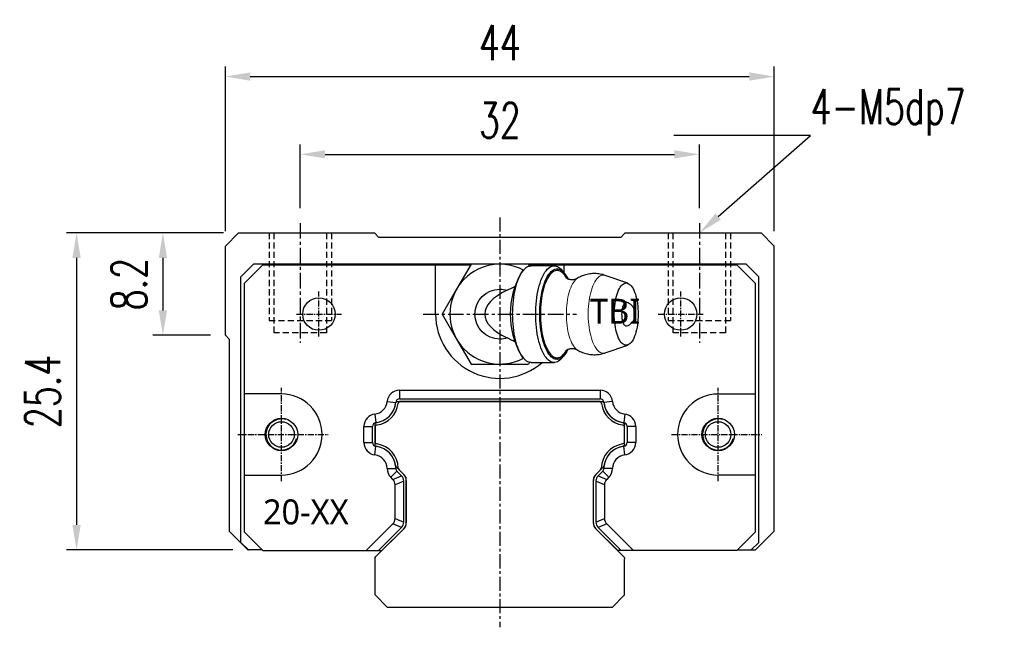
# Model space of a CAD drawing. Header units: millimetres. Extents: x 45 to 291, y 93 to 179.
# Tile 1 of 2: x 45 to 124, y 93 to 142. Entities that reach past the tile are written whole.
import ezdxf
from ezdxf import colors
from ezdxf.entities.mleader import LeaderData, LeaderLine
from ezdxf.math import Vec2, Vec3

# ---------------------------------------------------------------- set-up
doc = ezdxf.new("R2010")
doc.units = ezdxf.units.MM
for name, pattern in [('CENTER', [2, 1.25, -0.25, 0.25, -0.25]), ('DASHED', [0.75, 0.5, -0.25]), ('MITTE', [2, 1.25, -0.25, 0.25, -0.25])]:
    doc.linetypes.add(name, pattern=pattern)
doc.layers.add('1', color=4, linetype='MITTE', lineweight=25)
for name, color, linetype in [('2', 7, 'Continuous'), ('DIM', 4, 'Continuous'), ('HID', 2, 'DASHED'), ('OUT', 3, 'Continuous'), ('中心線', 1, 'CENTER')]:
    doc.layers.add(name, color=color, linetype=linetype)
doc.styles.add('Arial', font='arial.ttf')
doc.styles.add('CHN', font='SIMPLEX.shx', dxfattribs={"width": 0.7, "bigfont": 'CHINESET.shx'})
doc.styles.add('DIM-7', font='SIMPLEX.shx', dxfattribs={"width": 0.7, "bigfont": 'chineset.shx'})
doc.dimstyles.new('CNS', dxfattribs={"dimscale": 0.56, "dimtxt": 3.5, "dimasz": 2.5, "dimexe": 1, "dimexo": 1.5, "dimgap": 0.09, "dimtad": 0, "dimdsep": 46, "dimtxsty": 'DIM-7', "dimcen": 0.09, "dimclrd": 4, "dimclre": 4, "dimclrt": 4, "dimadec": 0, "dimazin": 0, "dimtfac": 1, "dimtix": 1, "dimtmove": 2, "dimatfit": 3, "dimfxl": 1, "dimtvp": 0.971429, "dimtolj": 1, "dimarcsym": 0})

# ---------------------------------------------------------------- blocks, each defined once
blk = doc.blocks.new('*D50')
at = {"color": 4, "lineweight": -2}
for p, q in [((67.295, 126.742), (67.295, 131.845)), ((99.295, 126.742), (99.295, 131.845)), ((69.295, 131.045), (97.295, 131.045))]:
    blk.add_line(p, q, dxfattribs=at)
at = {"color": 4}
for points in [[(69.295, 131.379), (69.295, 130.712), (67.295, 131.045)], [(97.295, 131.379), (97.295, 130.712), (99.295, 131.045)]]:
    blk.add_solid(points, dxfattribs=at)
at = {"layer": 'DEFPOINTS', "color": 0}
for p in [(99.295, 131.045), (67.295, 125.542), (99.295, 125.542)]:
    blk.add_point(p, dxfattribs=at)
at = {"color": 4, "insert": (83.295, 133.765), "char_height": 2.8, "attachment_point": 5, "style": 'DIM-7'}
blk.add_mtext('\\A1;32', dxfattribs=at)
blk = doc.blocks.new('*D51')
at = {"color": 4, "lineweight": -2}
for p, q in [((61.295, 124.892), (61.295, 138.077)), ((105.295, 124.892), (105.295, 138.077)), ((63.295, 137.277), (103.295, 137.277))]:
    blk.add_line(p, q, dxfattribs=at)
at = {"color": 4}
for points in [[(63.295, 137.611), (63.295, 136.944), (61.295, 137.277)], [(103.295, 137.611), (103.295, 136.944), (105.295, 137.277)]]:
    blk.add_solid(points, dxfattribs=at)
at = {"layer": 'DEFPOINTS', "color": 0}
for p in [(105.295, 137.277), (61.295, 123.692), (105.295, 123.692)]:
    blk.add_point(p, dxfattribs=at)
at = {"color": 4, "insert": (83.295, 139.997), "char_height": 2.8, "attachment_point": 5, "style": 'DIM-7'}
blk.add_mtext('\\A1;44', dxfattribs=at)
blk = doc.blocks.new('*D52')
at = {"color": 4, "lineweight": -2}
for p, q in [((61.145, 124.742), (55.49, 124.742)), ((56.29, 122.742), (56.29, 118.542)), ((60.095, 116.542), (55.49, 116.542))]:
    blk.add_line(p, q, dxfattribs=at)
at = {"color": 4}
for points in [[(55.957, 122.742), (56.623, 122.742), (56.29, 124.742)], [(55.957, 118.542), (56.623, 118.542), (56.29, 116.542)]]:
    blk.add_solid(points, dxfattribs=at)
at = {"layer": 'DEFPOINTS', "color": 0}
for p in [(62.345, 124.742), (56.29, 116.542), (61.295, 116.542)]:
    blk.add_point(p, dxfattribs=at)
at = {"color": 4, "insert": (53.57, 120.642), "char_height": 2.8, "attachment_point": 5, "rotation": 90, "style": 'DIM-7'}
blk.add_mtext('\\A1;8.2', dxfattribs=at)
blk = doc.blocks.new('*D53')
at = {"color": 4, "lineweight": -2}
for p, q in [((61.145, 124.742), (48.567, 124.742)), ((49.367, 122.742), (49.367, 101.342)), ((61.895, 99.342), (48.567, 99.342))]:
    blk.add_line(p, q, dxfattribs=at)
at = {"color": 4}
for points in [[(49.034, 122.742), (49.7, 122.742), (49.367, 124.742)], [(49.034, 101.342), (49.7, 101.342), (49.367, 99.342)]]:
    blk.add_solid(points, dxfattribs=at)
at = {"layer": 'DEFPOINTS', "color": 0}
for p in [(62.345, 124.742), (49.367, 99.342), (63.095, 99.342)]:
    blk.add_point(p, dxfattribs=at)
at = {"color": 4, "insert": (46.647, 112.042), "char_height": 2.8, "attachment_point": 5, "rotation": 90, "style": 'DIM-7'}
blk.add_mtext('\\A1;25.4', dxfattribs=at)

msp = doc.modelspace()

# ---------------------------------------------------------------- linework, layer by layer
at = {"layer": '1', "color": 3, "linetype": 'Continuous'}
for p, q in [((64.295, 122.192), (62.795, 120.692)), ((64.295, 122.192), (80.959, 122.192)), ((78.145, 118.242), (78.145, 122.192)), ((85.631, 122.192), (102.295, 122.192)), ((88.445, 121.552), (88.445, 122.192)), ((102.295, 122.192), (103.795, 120.692)), ((62.795, 120.692), (62.795, 100.792)), ((103.795, 100.792), (103.795, 120.692)), ((75.252, 112.135), (91.338, 112.135)), ((75.252, 112.135), (75.252, 111.442)), ((91.338, 112.135), (91.338, 111.442)), ((65.795, 111.842), (62.795, 111.842)), ((75.252, 111.442), (91.338, 111.442)), ((100.795, 111.842), (103.795, 111.842)), ((74.263, 111.232), (74.953, 111.169)), ((75.139, 111.242), (91.451, 111.242)), ((91.249, 111.242), (75.341, 111.242)), ((92.327, 111.232), (91.637, 111.169)), ((73.283, 110.23), (73.361, 109.542)), ((93.307, 110.23), (93.229, 109.542)), ((72.402, 109.244), (73.095, 109.244)), ((72.402, 107.948), (72.402, 109.244)), ((73.095, 107.948), (73.095, 109.244)), ((73.295, 107.833), (73.295, 109.359)), ((73.295, 109.156), (73.295, 108.035)), ((93.295, 107.833), (93.295, 109.359)), ((93.295, 108.035), (93.295, 109.156)), ((94.188, 109.244), (93.495, 109.244)), ((93.495, 109.244), (93.495, 107.948)), ((94.188, 109.244), (94.188, 107.948)), ((72.402, 107.948), (73.095, 107.948)), ((73.283, 106.961), (73.361, 107.65)), ((93.307, 106.961), (93.229, 107.65)), ((94.188, 107.948), (93.495, 107.948)), ((74.267, 105.864), (74.96, 105.867)), ((75.649, 105.339), (75.001, 105.986)), ((75.218, 105.769), (75.597, 105.39)), ((90.941, 105.339), (91.589, 105.986)), ((90.993, 105.39), (91.372, 105.769)), ((92.322, 105.864), (91.63, 105.867)), ((62.795, 105.342), (65.795, 105.342)), ((74.558, 105.166), (75.048, 105.656)), ((74.725, 105), (74.558, 105.166)), ((74.725, 105), (75.417, 105.287)), ((75.417, 105.287), (75.048, 105.656)), ((75.795, 101.449), (75.795, 104.985)), ((90.795, 101.449), (90.795, 104.985)), ((91.542, 105.656), (91.173, 105.287)), ((91.173, 105.287), (91.865, 105)), ((92.032, 105.166), (91.542, 105.656)), ((92.032, 105.166), (91.865, 105)), ((103.795, 105.342), (100.795, 105.342)), ((75.595, 104.858), (74.902, 104.571)), ((74.902, 101.863), (74.902, 104.571)), ((75.595, 101.576), (75.595, 104.858)), ((75.795, 104.912), (75.795, 101.522)), ((90.795, 101.522), (90.795, 104.912)), ((91.688, 104.571), (90.995, 104.858)), ((90.995, 104.858), (90.995, 101.576)), ((91.688, 104.571), (91.688, 101.863)), ((74.902, 101.863), (75.595, 101.576)), ((90.995, 101.576), (91.688, 101.863)), ((72.582, 99.292), (74.725, 101.435)), ((73.368, 98.815), (75.649, 101.096)), ((73.562, 99.292), (75.417, 101.148)), ((75.597, 101.044), (73.845, 99.292)), ((75.417, 101.148), (74.725, 101.435)), ((93.222, 98.815), (90.941, 101.096)), ((92.745, 99.292), (90.993, 101.044)), ((91.865, 101.435), (91.173, 101.148)), ((91.173, 101.148), (93.028, 99.292)), ((91.865, 101.435), (94.008, 99.292)), ((62.795, 100.792), (64.295, 99.292)), ((103.795, 100.792), (102.295, 99.292)), ((64.295, 99.292), (73.85, 99.292)), ((102.295, 99.292), (92.745, 99.292)), ((73.295, 95.742), (73.295, 98.642)), ((93.295, 95.742), (93.295, 98.642)), ((74.295, 94.742), (73.295, 95.742)), ((92.295, 94.742), (93.295, 95.742)), ((92.295, 94.742), (74.295, 94.742))]:
    msp.add_line(p, q, dxfattribs=at)
for centre in [(68.795, 118.242), (97.795, 118.242), (65.795, 108.592), (100.795, 108.592)]:
    msp.add_circle(centre, 1.3, dxfattribs=at)
for centre, radius, start, end in [((83.295, 118.242), 5.15, 179.99994, 311.14048), ((75.252, 111.142), 0.993, 90, 174.79683), ((91.338, 111.142), 0.993, 5.20317, 90), ((65.795, 108.592), 3.25, 270, 90), ((75.252, 111.142), 0.3, 90, 174.79683), ((91.338, 111.142), 0.3, 5.20317, 90), ((100.795, 108.592), 3.246, 90, 270), ((73.158, 111.333), 1.11, 276.47639, 354.79683), ((73.158, 111.333), 1.802, 276.47639, 354.79683), ((73.158, 111.333), 1.802, 279.69263, 351.65389), ((75.341, 111.042), 0.2, 90, 172.41767), ((91.249, 111.042), 0.2, 7.58233, 90), ((93.432, 111.333), 1.802, 185.20317, 263.52361), ((93.432, 111.333), 1.802, 188.34611, 260.30737), ((93.432, 111.333), 1.11, 185.20317, 263.52361), ((73.395, 109.244), 0.993, 96.47639, 180), ((93.195, 109.244), 0.993, 0, 83.52361), ((73.395, 109.244), 0.3, 96.47639, 180), ((73.495, 109.156), 0.2, 98.80371, 180), ((93.095, 109.156), 0.2, 0, 81.19629), ((93.195, 109.244), 0.3, 0, 83.52361), ((73.395, 107.948), 0.993, 180, 263.52361), ((73.395, 107.948), 0.3, 180, 263.52361), ((73.495, 108.035), 0.2, 180, 261.19628), ((73.158, 105.859), 1.802, 0.26493, 83.52361), ((73.158, 105.859), 1.802, 7.72894, 80.30704), ((93.432, 105.859), 1.802, 96.47639, 179.73507), ((93.432, 105.859), 1.802, 99.69296, 172.27106), ((93.095, 108.035), 0.2, 278.80372, 0), ((93.195, 107.948), 0.3, 276.47639, 0), ((93.195, 107.948), 0.993, 276.47639, 0), ((73.158, 105.859), 1.11, 0.26493, 83.52361), ((93.432, 105.859), 1.11, 96.47639, 179.73507), ((75.26, 105.868), 0.993, 180.26493, 224.9998), ((75.142, 106.128), 0.2, 187.72894, 224.9998), ((75.26, 105.868), 0.3, 180.26493, 224.9998), ((75.36, 105.91), 0.2, 181.34447, 224.9998), ((91.23, 105.91), 0.2, 315.0002, 358.65553), ((91.33, 105.868), 0.3, 315.0002, 359.73507), ((91.448, 106.128), 0.2, 315.0002, 352.27106), ((91.33, 105.868), 0.993, 315.0002, 359.73507), ((75.295, 104.985), 0.5, 0, 44.9998), ((91.295, 104.985), 0.5, 135.0002, 180), ((75.295, 101.449), 0.5, 315, 0), ((91.295, 101.449), 0.5, 180, 225)]:
    msp.add_arc(centre, radius, start, end, dxfattribs=at)
at = {"layer": '1', "color": 6, "linetype": 'Continuous'}
for centre, start, end in [((73.158, 111.333), 278.80527, 352.41633), ((93.432, 111.333), 187.58367, 261.19473), ((73.158, 105.859), 1.34578, 81.19473), ((93.432, 105.859), 98.80527, 178.65422)]:
    msp.add_arc(centre, 2.002, start, end, dxfattribs=at)
at = {"layer": '1', "color": 3, "linetype": 'Continuous', "extrusion": (0, 0, -1)}
for centre, radius, start, end in [((-75.139, 111.042), 0.2, 8.3461, 90), ((-91.451, 111.042), 0.2, 90, 171.6539), ((-73.495, 109.359), 0.2, 359.99999, 80.30737), ((-93.095, 109.359), 0.2, 99.69263, 180.00001), ((-73.495, 107.833), 0.2, 279.69297, 0.00001), ((-93.095, 107.833), 0.2, 179.99999, 260.30703), ((-73.545, 98.639), 0.25, 359.25769, 45), ((-93.045, 98.639), 0.25, 135, 180.74231)]:
    msp.add_arc(centre, radius, start, end, dxfattribs=at)
at = {"layer": '1', "color": 3, "linetype": 'Continuous'}
for centre, major_axis, ratio, start_param, end_param in [((74.094, 104.488), (-0.763, -0.316), 0.848029, 2.803793, 3.479393), ((74.787, 104.775), (-0.763, -0.316), 0.848029, 2.803786, 3.479399), ((75.07, 104.892), (-0.673, -0.279), 0.960422, 2.762969, 3.520217), ((91.52, 104.892), (0.673, -0.279), 0.960422, 2.762969, 3.520217), ((91.803, 104.775), (0.763, -0.316), 0.848029, 2.803786, 3.479399), ((92.496, 104.488), (0.763, -0.316), 0.848029, 2.803793, 3.479393), ((74.094, 101.947), (-0.763, 0.316), 0.848029, 2.803791, 3.479394), ((92.496, 101.947), (0.763, 0.316), 0.848029, 2.803791, 3.479394), ((74.787, 101.66), (-0.763, 0.316), 0.848029, 2.803785, 3.479401), ((75.07, 101.542), (-0.673, 0.279), 0.960422, 2.762967, 3.520218), ((91.52, 101.542), (0.673, 0.279), 0.960422, 2.762967, 3.520218), ((91.803, 101.66), (0.763, 0.316), 0.848029, 2.803785, 3.479401)]:
    msp.add_ellipse(centre, major_axis=major_axis, ratio=ratio, start_param=start_param, end_param=end_param, dxfattribs=at)
at = {"layer": '2', "color": 3, "linetype": 'Continuous'}
for p, q in [((63.545, 122.239), (62.545, 121.239)), ((103.045, 122.239), (63.545, 122.239)), ((103.045, 122.239), (104.045, 121.239)), ((62.545, 99.939), (62.545, 121.239)), ((104.045, 99.939), (104.045, 121.239)), ((62.545, 99.939), (63.145, 99.339)), ((104.045, 99.939), (103.445, 99.339)), ((64.248, 99.339), (63.145, 99.339)), ((102.341, 99.339), (103.445, 99.339))]:
    msp.add_line(p, q, dxfattribs=at)
at = {"layer": 'DIM', "lineweight": 15, "flags": 128}
for points in [[(89.496, 121.097), (89.441, 121.059), (89.355, 120.985), (89.272, 120.892), (89.192, 120.782), (89.115, 120.656), (89.043, 120.513), (88.975, 120.357), (88.913, 120.186), (88.855, 120.003), (88.804, 119.808), (88.759, 119.603), (88.72, 119.39), (88.688, 119.169), (88.663, 118.942), (88.644, 118.71), (88.634, 118.475), (88.63, 118.239), (88.634, 118.002), (88.644, 117.768), (88.663, 117.536), (88.688, 117.309), (88.72, 117.088), (88.759, 116.874), (88.804, 116.669), (88.855, 116.475), (88.913, 116.291), (88.975, 116.121), (89.043, 115.964), (89.115, 115.822), (89.192, 115.696), (89.272, 115.586), (89.355, 115.493), (89.441, 115.418), (89.496, 115.38)], [(91.737, 115.133), (91.696, 115.121), (91.603, 115.107), (91.51, 115.111), (91.417, 115.135), (91.326, 115.177), (91.236, 115.238), (91.148, 115.316), (91.062, 115.413), (90.98, 115.526), (90.902, 115.655), (90.827, 115.8), (90.757, 115.96), (90.692, 116.134), (90.632, 116.32), (90.578, 116.517), (90.53, 116.725), (90.488, 116.942), (90.453, 117.167), (90.425, 117.399), (90.403, 117.635), (90.389, 117.875), (90.382, 118.117), (90.382, 118.36), (90.389, 118.602), (90.403, 118.842), (90.425, 119.079), (90.453, 119.31), (90.488, 119.535), (90.53, 119.752), (90.578, 119.96), (90.632, 120.158), (90.692, 120.344), (90.757, 120.517), (90.827, 120.677), (90.902, 120.822), (90.98, 120.952), (91.062, 121.065), (91.148, 121.161), (91.236, 121.24), (91.326, 121.3), (91.417, 121.343), (91.51, 121.366), (91.603, 121.371), (91.696, 121.357), (91.737, 121.344)]]:
    msp.add_lwpolyline(points, dxfattribs=at)
at = {"layer": 'HID', "color": 6}
for p, q in [((64.795, 124.742), (64.795, 117.742)), ((69.795, 124.742), (69.795, 117.742)), ((96.795, 124.742), (96.795, 117.742)), ((101.795, 124.742), (101.795, 117.742)), ((64.795, 117.742), (69.795, 117.742)), ((96.795, 117.742), (101.795, 117.742))]:
    msp.add_line(p, q, dxfattribs=at)
at = {"layer": 'HID'}
for p, q in [((65.195, 116.742), (65.195, 124.742)), ((69.395, 124.742), (69.395, 116.742)), ((97.195, 116.742), (97.195, 124.742)), ((101.395, 124.742), (101.395, 116.742)), ((69.395, 116.742), (65.195, 116.742)), ((101.395, 116.742), (97.195, 116.742))]:
    msp.add_line(p, q, dxfattribs=at)
at = {"layer": 'OUT'}
for p, q in [((62.345, 124.742), (61.295, 123.692)), ((62.345, 124.742), (73.245, 124.742)), ((73.595, 124.392), (73.245, 124.742)), ((93.345, 124.742), (92.995, 124.392)), ((93.345, 124.742), (104.245, 124.742)), ((105.295, 123.692), (104.245, 124.742)), ((92.995, 124.392), (73.595, 124.392)), ((61.295, 116.542), (61.295, 123.692)), ((105.295, 100.842), (105.295, 123.692)), ((61.295, 116.542), (61.595, 116.242)), ((61.595, 116.242), (61.595, 100.842)), ((61.595, 100.842), (63.095, 99.342)), ((103.795, 99.342), (105.295, 100.842)), ((63.095, 99.342), (63.141, 99.342)), ((103.448, 99.342), (103.795, 99.342))]:
    msp.add_line(p, q, dxfattribs=at)
at = {"layer": 'OUT', "color": 3, "linetype": 'Continuous'}
for p, q in [((80.986, 122.239), (79.831, 120.239)), ((83.295, 122.239), (80.986, 122.239)), ((85.604, 122.239), (83.295, 122.239)), ((85.191, 121.766), (85, 121.538)), ((85.685, 122.099), (85.604, 122.239)), ((87.653, 122.114), (85.805, 122.114)), ((88.459, 121.538), (88.267, 121.766)), ((93.553, 120.717), (91.737, 121.344)), ((79.831, 120.239), (78.676, 118.239)), ((78.676, 118.239), (79.831, 116.239)), ((79.831, 116.239), (80.986, 114.239)), ((91.737, 115.133), (93.553, 115.76)), ((85, 114.939), (85.191, 114.712)), ((88.267, 114.712), (88.459, 114.939)), ((80.986, 114.239), (83.295, 114.239)), ((83.295, 114.239), (85.604, 114.239)), ((85.685, 114.379), (85.604, 114.239)), ((85.805, 114.364), (87.653, 114.364)), ((85.806, 114.362), (85.807, 114.364))]:
    msp.add_line(p, q, dxfattribs=at)
at = {"layer": 'OUT', "color": 3, "linetype": 'Continuous', "flags": 128}
for points in [[(85.805, 114.364), (85.748, 114.367), (85.645, 114.386), (85.543, 114.425), (85.442, 114.482), (85.343, 114.557), (85.246, 114.65), (85.152, 114.76), (85.061, 114.888), (84.973, 115.031), (84.89, 115.19), (84.811, 115.364), (84.737, 115.552), (84.668, 115.753), (84.604, 115.966), (84.547, 116.19), (84.495, 116.423), (84.45, 116.666), (84.412, 116.916), (84.38, 117.173), (84.355, 117.435), (84.337, 117.701), (84.326, 117.969), (84.322, 118.239), (84.326, 118.508), (84.337, 118.777), (84.355, 119.043), (84.38, 119.304), (84.412, 119.561), (84.45, 119.811), (84.495, 120.054), (84.547, 120.288), (84.604, 120.512), (84.668, 120.725), (84.737, 120.926), (84.811, 121.113), (84.89, 121.287), (84.973, 121.446), (85.061, 121.59), (85.152, 121.717), (85.246, 121.828), (85.343, 121.921), (85.442, 121.996), (85.543, 122.053), (85.645, 122.091), (85.748, 122.111), (85.805, 122.114)], [(88.267, 114.712), (88.209, 114.646), (88.111, 114.553), (88.012, 114.479), (87.911, 114.423), (87.808, 114.385), (87.705, 114.366), (87.601, 114.366), (87.498, 114.385), (87.396, 114.423), (87.294, 114.479), (87.195, 114.553), (87.098, 114.646), (87.003, 114.756), (86.912, 114.883), (86.824, 115.026), (86.74, 115.185), (86.661, 115.359), (86.586, 115.547), (86.517, 115.748), (86.453, 115.961), (86.396, 116.185), (86.344, 116.42), (86.298, 116.663), (86.26, 116.913), (86.228, 117.171), (86.203, 117.433), (86.185, 117.699), (86.174, 117.968), (86.17, 118.239), (86.174, 118.509), (86.185, 118.778), (86.203, 119.044), (86.228, 119.307), (86.26, 119.564), (86.298, 119.815), (86.344, 120.058), (86.396, 120.292), (86.453, 120.516), (86.517, 120.73), (86.586, 120.931), (86.661, 121.118), (86.74, 121.292), (86.824, 121.451), (86.912, 121.595), (87.003, 121.722), (87.098, 121.832), (87.195, 121.924), (87.294, 121.999), (87.396, 122.055), (87.498, 122.093), (87.601, 122.111), (87.705, 122.111), (87.808, 122.093), (87.911, 122.055), (88.012, 121.999), (88.111, 121.924), (88.209, 121.832), (88.267, 121.766)], [(86.497, 118.239), (86.5, 118.5), (86.511, 118.761), (86.529, 119.018), (86.554, 119.271), (86.586, 119.519), (86.625, 119.761), (86.67, 119.994), (86.722, 120.219), (86.78, 120.433), (86.843, 120.635), (86.912, 120.825), (86.986, 121.002), (87.065, 121.164), (87.148, 121.311), (87.234, 121.441), (87.324, 121.556), (87.417, 121.653), (87.513, 121.732), (87.61, 121.792), (87.709, 121.835), (87.809, 121.858), (87.909, 121.863), (88.009, 121.849), (88.109, 121.816), (88.207, 121.764), (88.303, 121.694), (88.398, 121.606), (88.489, 121.501), (88.578, 121.378), (88.663, 121.239), (88.743, 121.085), (88.754, 121.063)], [(88.641, 121.127), (88.582, 121.226), (88.497, 121.351), (88.408, 121.46), (88.317, 121.551), (88.223, 121.625), (88.127, 121.681), (88.031, 121.718), (87.933, 121.736), (87.835, 121.736), (87.738, 121.718), (87.641, 121.681), (87.545, 121.625), (87.452, 121.551), (87.36, 121.46), (87.272, 121.351), (87.186, 121.226), (87.105, 121.085), (87.027, 120.929), (86.954, 120.758), (86.887, 120.574), (86.824, 120.378), (86.767, 120.17), (86.716, 119.952), (86.671, 119.724), (86.633, 119.489), (86.601, 119.247), (86.577, 119), (86.559, 118.748), (86.548, 118.494), (86.545, 118.239), (86.548, 117.983), (86.559, 117.729), (86.577, 117.478), (86.601, 117.23), (86.633, 116.988), (86.671, 116.753), (86.716, 116.526), (86.767, 116.308), (86.824, 116.1), (86.887, 115.903), (86.954, 115.719), (87.027, 115.548), (87.105, 115.392), (87.186, 115.251), (87.272, 115.126), (87.36, 115.018), (87.452, 114.926), (87.545, 114.853), (87.641, 114.797), (87.738, 114.76), (87.835, 114.741), (87.933, 114.741), (88.031, 114.76), (88.127, 114.797), (88.223, 114.853), (88.317, 114.926), (88.408, 115.018), (88.497, 115.126), (88.582, 115.251), (88.64, 115.35)], [(92.471, 118.239), (92.474, 118.457), (92.485, 118.673), (92.503, 118.886), (92.528, 119.094), (92.56, 119.295), (92.599, 119.489), (92.644, 119.673), (92.694, 119.846), (92.751, 120.007), (92.812, 120.154), (92.879, 120.287), (92.949, 120.404), (93.023, 120.505), (93.1, 120.588), (93.18, 120.654), (93.261, 120.701), (93.344, 120.729), (93.427, 120.739), (93.511, 120.729), (93.594, 120.701), (93.675, 120.654), (93.755, 120.588), (93.832, 120.505), (93.906, 120.404), (93.976, 120.287), (94.042, 120.154), (94.104, 120.007), (94.16, 119.846), (94.211, 119.673), (94.256, 119.489), (94.294, 119.295), (94.326, 119.094), (94.351, 118.886), (94.37, 118.673), (94.38, 118.457), (94.384, 118.239), (94.38, 118.021), (94.37, 117.805), (94.351, 117.592), (94.326, 117.384), (94.294, 117.182), (94.256, 116.989), (94.211, 116.805), (94.16, 116.632), (94.104, 116.471), (94.042, 116.324), (93.976, 116.191), (93.906, 116.074), (93.832, 115.973), (93.755, 115.89), (93.675, 115.824), (93.594, 115.777), (93.511, 115.748), (93.427, 115.739), (93.344, 115.748), (93.261, 115.777), (93.18, 115.824), (93.1, 115.89), (93.023, 115.973), (92.949, 116.074), (92.879, 116.191), (92.812, 116.324), (92.751, 116.471), (92.694, 116.632), (92.644, 116.805), (92.599, 116.989), (92.56, 117.182), (92.528, 117.384), (92.503, 117.592), (92.485, 117.805), (92.474, 118.021), (92.471, 118.239)], [(88.755, 115.418), (88.743, 115.393), (88.663, 115.238), (88.578, 115.099), (88.489, 114.977), (88.398, 114.871), (88.303, 114.783), (88.207, 114.713), (88.109, 114.662), (88.009, 114.629), (87.909, 114.614), (87.809, 114.619), (87.709, 114.643), (87.61, 114.685), (87.513, 114.746), (87.417, 114.825), (87.324, 114.922), (87.234, 115.036), (87.148, 115.167), (87.065, 115.314), (86.986, 115.476), (86.912, 115.652), (86.843, 115.842), (86.78, 116.045), (86.722, 116.259), (86.67, 116.483), (86.625, 116.717), (86.586, 116.958), (86.554, 117.206), (86.529, 117.459), (86.511, 117.717), (86.5, 117.977), (86.497, 118.239)]]:
    msp.add_lwpolyline(points, dxfattribs=at)
at = {"layer": 'OUT'}
for centre in [(65.795, 108.592), (100.795, 108.592)]:
    msp.add_circle(centre, 1.025, dxfattribs=at)
at = {"layer": 'OUT', "color": 3, "linetype": 'Continuous'}
for centre, radius, start, end in [((83.295, 118.239), 4, 61.74955, 298.25045), ((90.854, 118.239), 6.72, 150.59292, 209.40708)]:
    msp.add_arc(centre, radius, start, end, dxfattribs=at)
at = {"layer": 'OUT', "color": 6}
for centre in [(65.795, 108.592), (100.795, 108.592)]:
    msp.add_arc(centre, 1.25, 75, 345, dxfattribs=at)
at = {"layer": 'OUT', "color": 3, "linetype": 'Continuous'}
msp.add_ellipse((89.934, 118.239), major_axis=(7.839, 0), ratio=0.382683, start_param=2.451447, end_param=3.831738, dxfattribs=at)
for points, knots in [([(89.494, 121.097), (89.49, 121.094), (89.472, 121.083), (89.427, 121.06), (89.356, 121.031), (89.268, 121.006), (89.164, 120.99), (89.048, 120.987), (88.935, 120.999), (88.836, 121.023), (88.758, 121.052), (88.697, 121.082), (88.653, 121.109), (88.623, 121.131), (88.607, 121.145), (88.605, 121.147), (88.605, 121.148)], [0, 0, 0, 0, 0.022612, 0.091205, 0.163805, 0.241526, 0.325264, 0.415144, 0.509645, 0.591682, 0.668315, 0.74034, 0.80889, 0.875086, 0.939933, 1, 1, 1, 1]), ([(91.739, 121.343), (91.675, 121.364), (91.545, 121.406), (91.343, 121.45), (91.136, 121.479), (90.926, 121.491), (90.716, 121.487), (90.507, 121.465), (90.299, 121.427), (90.095, 121.372), (89.896, 121.302), (89.702, 121.214), (89.568, 121.144), (89.501, 121.099), (89.493, 121.094)], [0, 0, 0, 0, 0.086054, 0.175567, 0.265155, 0.354837, 0.444639, 0.534589, 0.624719, 0.715076, 0.805723, 0.896736, 0.988218, 1, 1, 1, 1]), ([(83.295, 116.239), (82.191, 116.239), (81.295, 117.135), (81.295, 119.343), (82.191, 120.239), (83.295, 120.239)], [0, 0, 0, 0, 0.5, 0.5, 1, 1, 1, 1]), ([(83.888, 120.149), (83.962, 120.184), (84.111, 120.254), (84.309, 120.355), (84.429, 120.423), (84.479, 120.452)], [0, 0, 0, 0, 0.366863, 0.735926, 1, 1, 1, 1]), ([(93.475, 119.182), (93.46, 119.186), (93.426, 119.198), (93.37, 119.185), (93.31, 119.147), (93.253, 119.082), (93.202, 118.994), (93.156, 118.884), (93.119, 118.756), (93.09, 118.613), (93.068, 118.44), (93.059, 118.245), (93.067, 118.051), (93.087, 117.884), (93.114, 117.74), (93.151, 117.609), (93.195, 117.497), (93.246, 117.406), (93.302, 117.338), (93.362, 117.296), (93.42, 117.28), (93.458, 117.29), (93.475, 117.295)], [0, 0, 0, 0, 0.035529, 0.08439, 0.134668, 0.183528, 0.233806, 0.282667, 0.332944, 0.381805, 0.432082, 0.500015, 0.562043, 0.610903, 0.661181, 0.710042, 0.760319, 0.80918, 0.859457, 0.908318, 0.958596, 1, 1, 1, 1]), ([(94.15, 118.239), (94.149, 118.284), (94.146, 118.347), (94.131, 118.439), (94.112, 118.516), (94.082, 118.607), (94.04, 118.699), (93.986, 118.791), (93.921, 118.88), (93.843, 118.963), (93.754, 119.039), (93.654, 119.105), (93.56, 119.154), (93.499, 119.175), (93.475, 119.183)], [0, 0, 0, 0, 0.109053, 0.152841, 0.225742, 0.301786, 0.383744, 0.469784, 0.559173, 0.651323, 0.745806, 0.842307, 0.94059, 1, 1, 1, 1]), ([(93.475, 117.295), (93.486, 117.298), (93.54, 117.314), (93.627, 117.358), (93.735, 117.424), (93.83, 117.502), (93.914, 117.589), (93.986, 117.685), (94.045, 117.788), (94.09, 117.891), (94.119, 117.984), (94.136, 118.067), (94.148, 118.149), (94.149, 118.207), (94.15, 118.239)], [0, 0, 0, 0, 0.027331, 0.136704, 0.235311, 0.333659, 0.431565, 0.528705, 0.624366, 0.716665, 0.800412, 0.859145, 0.923472, 1, 1, 1, 1]), ([(84.476, 116.028), (84.468, 116.033), (84.402, 116.071), (84.208, 116.176), (84.018, 116.267), (83.888, 116.329)], [0, 0, 0, 0, 0.046347, 0.353928, 1, 1, 1, 1]), ([(88.605, 115.33), (88.605, 115.331), (88.606, 115.332), (88.62, 115.344), (88.646, 115.364), (88.686, 115.389), (88.741, 115.418), (88.812, 115.446), (88.9, 115.471), (89.005, 115.488), (89.121, 115.491), (89.234, 115.478), (89.333, 115.454), (89.41, 115.425), (89.465, 115.399), (89.487, 115.385), (89.495, 115.38)], [0, 0, 0, 0, 0.052949, 0.115539, 0.179198, 0.244782, 0.313275, 0.38577, 0.463378, 0.546995, 0.636744, 0.731108, 0.813026, 0.889548, 0.961469, 1, 1, 1, 1]), ([(89.495, 115.383), (89.539, 115.356), (89.642, 115.293), (89.814, 115.211), (90.008, 115.134), (90.208, 115.073), (90.412, 115.028), (90.62, 114.999), (90.829, 114.986), (91.039, 114.991), (91.249, 115.012), (91.456, 115.051), (91.62, 115.092), (91.712, 115.126), (91.739, 115.136)], [0, 0, 0, 0, 0.065812, 0.155242, 0.244712, 0.334231, 0.423808, 0.513459, 0.603205, 0.69307, 0.783084, 0.873278, 0.9637, 1, 1, 1, 1])]:
    msp.add_open_spline(points, degree=3, knots=knots, dxfattribs=at)
for points in [[(83.295, 120.239), (83.496, 120.239), (83.696, 120.208), (83.888, 120.149)], [(83.888, 116.329), (83.696, 116.269), (83.496, 116.239), (83.295, 116.239)]]:
    msp.add_open_spline(points, degree=3, dxfattribs=at)
at = {"layer": '中心線'}
for p, q in [((67.295, 125.542), (67.295, 115.942)), ((99.295, 125.542), (99.295, 115.942)), ((77.145, 118.239), (89.445, 118.239))]:
    msp.add_line(p, q, dxfattribs=at)
at = {"layer": '中心線', "ltscale": 0.9}
msp.add_line((83.295, 125.992), (83.295, 93.142), dxfattribs=at)
at = {"layer": '中心線', "ltscale": 0.4}
for p, q in [((68.795, 116.442), (68.795, 120.042)), ((97.795, 116.442), (97.795, 120.042)), ((66.995, 118.242), (70.595, 118.242)), ((95.995, 118.242), (99.595, 118.242)), ((65.795, 104.846), (65.795, 112.339)), ((100.795, 104.846), (100.795, 112.339)), ((62.295, 108.592), (69.541, 108.592)), ((97.049, 108.592), (104.295, 108.592))]:
    msp.add_line(p, q, dxfattribs=at)

# ---------------------------------------------------------------- texts
at = {"color": 2, "char_height": 2, "attachment_point": 1, "style": 'Arial'}
for s, insert, width in [('{\\fMicrosoft JhengHei Light|b0|i0|c136|p34;TBI}', (90.532, 119.471), 2.83306), ('{\\fMicrosoft JhengHei Light|b0|i0|c136|p34;20-XX}', (64.309, 103.391), 5.30274)]:
    msp.add_mtext(s, dxfattribs=dict(at, insert=insert, width=width))

# ---------------------------------------------------------------- dimensions: what is measured, and where the dimension line sits
for base, p1, p2, angle, picture, middle in [((105.295, 137.277), (61.295, 123.692), (105.295, 123.692), 180, '*D51', (83.295, 139.997)), ((99.295, 131.045), (67.295, 125.542), (99.295, 125.542), 180, '*D50', (83.295, 133.765)), ((49.367, 99.342), (62.345, 124.742), (63.095, 99.342), 270, '*D53', (46.647, 112.042)), ((56.29, 116.542), (62.345, 124.742), (61.295, 116.542), 90, '*D52', (53.57, 120.642))]:
    dim = msp.add_linear_dim(base=base, p1=p1, p2=p2, angle=angle, dimstyle='CNS', override={"dimscale": 0.8})
    dim.commit()
    dim.dimension.update_dxf_attribs({"geometry": picture, "text_midpoint": middle})

# ---------------------------------------------------------------- leaders
at = {"layer": 'DIM'}
ml = msp.add_multileader_mtext('Standard', dxfattribs=at)
ml.set_content('4-M5dp7', color=256, style='CHN')
ml.set_leader_properties()
ml.build(insert=Vec2(0, 0))
ml.multileader.update_dxf_attribs({"text_left_attachment_type": 6, "text_right_attachment_type": 6, "dogleg_length": 0, "arrow_head_size": 2, "scale": 0.8})
ctx = ml.context
ctx.base_point, ctx.scale, ctx.char_height, ctx.arrow_head_size, ctx.landing_gap_size, ctx.plane_origin = Vec3(108.209, 132.543), 0.8, 2.8, 2, 0, Vec3(99.295, 131.742)
ctx.left_attachment, ctx.right_attachment = 6, 6
notes = []
notes.append((ctx, [(0, (1, 1, 0), (108.209, 132.543), (1, 0), 0, [(0, [(99.295, 124.742)], 0, [])])]))
ctx.mtext.insert, ctx.mtext.flow_direction = Vec3(108.209, 136.276), 5
for ctx, leaders in notes:
    for number, flags, end, landing, length, lines in leaders:
        leader = LeaderData()
        leader.index, (leader.has_last_leader_line, leader.has_dogleg_vector, leader.attachment_direction) = number, flags
        leader.last_leader_point, leader.dogleg_vector, leader.dogleg_length = Vec3(end), Vec3(landing), length
        for number, points, colour, breaks in lines:
            line = LeaderLine()
            line.index, line.vertices, line.color, line.breaks = number, Vec3.list(points), colors.encode_raw_color(colour), breaks
            leader.lines.append(line)
        ctx.leaders.append(leader)

doc.saveas('drawing.dxf')
